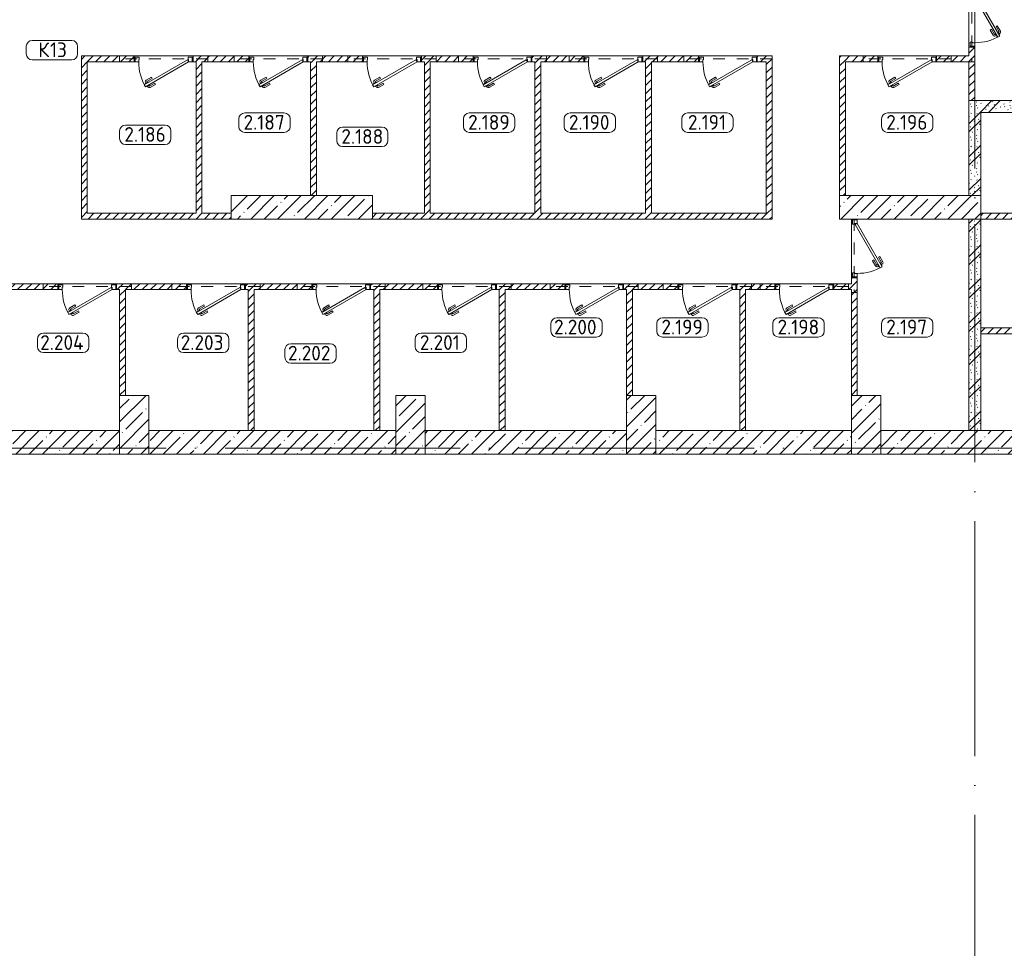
# Model space of a CAD drawing. Header units: millimetres. Extents: x -32229 to 291619, y -13689 to 125138.
# Tile 4 of 256: x -11115 to 5637, y 19643 to 35442. Entities that reach past the tile are written whole.
import ezdxf

# ---------------------------------------------------------------- set-up
doc = ezdxf.new("R2010")
doc.units = ezdxf.units.MM
doc.linetypes.add('3_ Штрих_ 1 х 1 мм', pattern=[400, 200, -200])
doc.linetypes.add('ADSK_Линия сетки', pattern=[5000, 4000, -500, 0, -500])
for name, color, linetype, lineweight in [('A-AREA-____-IDEN', 7, 'Continuous', 9), ('A-DOOR-____-MCUT', 7, 'Continuous', 9), ('A-DOOR-____-OTLN', 7, 'Continuous', 18), ('A-DOOR-FRAM-MCUT', 7, 'Continuous', 9), ('A-FLOR-____-OTLN', 7, 'Continuous', 18), ('A-WALL-____-MCUT', 7, 'Continuous', 40), ('A-WALL-____-PATT', 7, 'Continuous', 40), ('I-WALL-____-MCUT', 7, 'Continuous', 40), ('S-BEAM-____-OTLN', 7, 'Continuous', 18), ('S-COLS-____-MCUT', 7, 'Continuous', 40), ('S-COLS-____-OTLN', 7, 'Continuous', 18), ('S-GRID-____-OTLN', 7, 'Continuous', 9)]:
    doc.layers.add(name, color=color, linetype=linetype, lineweight=lineweight)
doc.styles.add('GOST Common_9', font='GOST_Common.ttf', dxfattribs={"height": 250})
pattern_1 = [(45, (0, 0), (-70.71068, 70.71068), [])]
pattern_2 = [(135, (300.56, 377.28), (-565.6854, 6e-14), [10, -790]), (135, (349.8, 474.73), (-565.6854, 6e-14), [10, -790]), (135, (423.93, 473.06), (-565.6854, 6e-14), [10, -790]), (135, (229.92, 447.9), (-565.6854, 6e-14), [10, -790]), (135, (155.08, 447.9), (-565.6854, 6e-14), [10, -790]), (135, (114.9, 369.03), (-565.6854, 6e-14), [10, -790]), (135, (132.43, 285.8), (-565.6854, 6e-14), [10, -790]), (135, (214.66, 322), (-565.6854, 6e-14), [10, -790]), (135, (198.16, 261.88), (-565.6854, 6e-14), [10, -790]), (135, (45.2, 272.9), (-565.6854, 6e-14), [10, -790]), (135, (42.32, 336.16), (-565.6854, 6e-14), [10, -790]), (135, (92.26, 192.24), (-565.6854, 6e-14), [10, -790]), (135, (7.07, 149.2), (-565.6854, 6e-14), [10, -790]), (135, (80.6, 95.1), (-565.6854, 6e-14), [10, -790]), (135, (79.53, 36.94), (-565.6854, 6e-14), [10, -790]), (135, (153.87, 74.56), (-565.6854, 6e-14), [10, -790]), (135, (228.35, 124.8), (-565.6854, 6e-14), [10, -790]), (135, (279.75, 180.4), (-565.6854, 6e-14), [10, -790]), (135, (282.9, 31.63), (-565.6854, 6e-14), [10, -790]), (135, (377.38, 53.45), (-565.6854, 6e-14), [10, -790]), (135, (352.28, 102.7), (-565.6854, 6e-14), [10, -790]), (135, (354.05, 0), (-565.6854, 6e-14), [10, -790]), (135, (553.23, 16.45), (-565.6854, 6e-14), [10, -790]), (135, (542.38, 63.45), (-565.6854, 6e-14), [10, -790]), (135, (536.58, 239.3), (-565.6854, 6e-14), [10, -790]), (135, (475.85, 203.9), (-565.6854, 6e-14), [10, -790]), (135, (475.85, 316.54), (-565.6854, 6e-14), [10, -790]), (135, (520.8, 408.7), (-565.6854, 6e-14), [10, -790]), (135, (551.1, 470.8), (-565.6854, 6e-14), [10, -790]), (135, (235.25, 537.93), (-565.6854, 6e-14), [10, -790]), (135, (407.25, 547.65), (-565.6854, 6e-14), [10, -790]), (135, (94.5, 558.6), (-565.6854, 6e-14), [10, -790]), (135, (46.4, 532.3), (-565.6854, 6e-14), [10, -790]), (135, (85.56, 465.04), (-565.6854, 6e-14), [10, -790]), (135, (355.53, 181.14), (-565.6854, 6e-14), [10, -790]), (135, (362.23, 243.6), (-565.6854, 6e-14), [10, -790]), (135, (413.45, 344.1), (-565.6854, 6e-14), [10, -790]), (135, (286.3, 273.25), (-565.6854, 6e-14), [10, -790]), (135, (423.02, 263.72), (-565.6854, 6e-14), [10, -790]), (135, (162.94, 190.2), (-565.6854, 6e-14), [10, -790]), (135, (470.25, 120.93), (-565.6854, 6e-14), [10, -790]), (135, (484.48, 9.78), (-565.6854, 6e-14), [10, -790]), (45, (0, 212.13), (-565.6854, 0), []), (45, (212.13, 0), (-565.6854, 0), []), (45, (353.55, 0), (-565.6854, 0), []), (45, (0, 353.55), (-565.6854, 0), [])]
pattern_3 = [(45, (0, 0), (-228.0985, 228.0985), []), (45, (228.1, 0), (-228.0985, 228.0985), [403.225, -80.645, 6.706, -73.939])]

# ---------------------------------------------------------------- blocks, each defined once
blk = doc.blocks.new('АР_Дверь однопольная - 1000х2100h_850__Кладовая-4627048--02 ЭМ')
at = {"layer": 'A-DOOR-____-MCUT', "color": 253, "lineweight": 13, "true_color": 0xaaaaaa}
for p, q in [((311, 475), (-425, 50)), ((-405, 15), (331, 440)), ((331, 440), (311, 475)), ((-425, 50), (-405, 15))]:
    blk.add_line(p, q, dxfattribs=at)
at = {"layer": 'A-DOOR-____-OTLN', "color": 253, "lineweight": 5, "true_color": 0xaaaaaa}
for p, q in [((139, 433), (228, 485)), ((151, 412), (139, 433)), ((151, 412), (240, 463)), ((196, 334), (285, 385)), ((209, 312), (298, 363)), ((285, 469), (242, 444)), ((242, 444), (246, 438)), ((253, 451), (247, 461)), ((270, 396), (266, 403)), ((275, 463), (269, 474)), ((313, 421), (270, 396)), ((281, 402), (287, 392)), ((289, 463), (285, 469)), ((303, 415), (309, 404)), ((309, 428), (313, 421)), ((196, 334), (209, 312))]:
    blk.add_line(p, q, dxfattribs=at)
for centre, radius, start, end in [((243, 459), 30, 30, 120), ((243, 459), 4.99, 30, 120), ((283, 389), 4.99, 300, 30), ((283, 389), 30, 300, 30), ((-425, 50), 850, 360, 30)]:
    blk.add_arc(centre, radius, start, end, dxfattribs=at)
at = {"layer": 'A-DOOR-FRAM-MCUT', "color": 253, "lineweight": 13, "true_color": 0xaaaaaa}
for p, q in [((-485, 50), (-500, 50)), ((-425, 50), (-485, 50)), ((-485, 50), (-485, -30)), ((-425, 10), (-425, 50)), ((-415, 10), (-425, 10)), ((-415, -30), (-415, 10)), ((425, 10), (415, 10)), ((415, 10), (415, -30)), ((485, 50), (425, 50)), ((425, 50), (425, 10)), ((485, -30), (485, 50)), ((485, 50), (500, 50)), ((-485, -30), (-500, -30)), ((-485, -30), (-415, -30)), ((415, -30), (485, -30)), ((485, -30), (500, -30))]:
    blk.add_line(p, q, dxfattribs=at)
blk = doc.blocks.new('АР_Дверь однопольная - 1000х2100h_850__Кладовая-4711757--02 ЭМ')
at = {"layer": 'A-DOOR-____-MCUT', "color": 253, "lineweight": 13, "true_color": 0xaaaaaa}
for p, q in [((311, 475), (-425, 50)), ((-405, 15), (331, 440)), ((331, 440), (311, 475)), ((-425, 50), (-405, 15))]:
    blk.add_line(p, q, dxfattribs=at)
at = {"layer": 'A-DOOR-____-OTLN', "color": 253, "lineweight": 5, "true_color": 0xaaaaaa}
for p, q in [((139, 433), (228, 485)), ((151, 412), (139, 433)), ((151, 412), (240, 463)), ((196, 334), (285, 385)), ((209, 312), (298, 363)), ((285, 469), (242, 444)), ((242, 444), (246, 438)), ((253, 451), (247, 461)), ((270, 396), (266, 403)), ((275, 463), (269, 474)), ((313, 421), (270, 396)), ((281, 402), (287, 392)), ((289, 463), (285, 469)), ((303, 415), (309, 404)), ((309, 428), (313, 421)), ((196, 334), (209, 312))]:
    blk.add_line(p, q, dxfattribs=at)
for centre, radius, start, end in [((243, 459), 30, 30, 120), ((243, 459), 4.99, 30, 120), ((283, 389), 4.99, 300, 30), ((283, 389), 30, 300, 30), ((-425, 50), 850, 360, 30)]:
    blk.add_arc(centre, radius, start, end, dxfattribs=at)
at = {"layer": 'A-DOOR-FRAM-MCUT', "color": 253, "lineweight": 13, "true_color": 0xaaaaaa}
for p, q in [((-485, 50), (-500, 50)), ((-425, 50), (-485, 50)), ((-485, 50), (-485, -30)), ((-425, 10), (-425, 50)), ((-415, 10), (-425, 10)), ((-415, -30), (-415, 10)), ((425, 10), (415, 10)), ((415, 10), (415, -30)), ((485, 50), (425, 50)), ((425, 50), (425, 10)), ((485, -30), (485, 50)), ((485, 50), (500, 50)), ((-485, -30), (-500, -30)), ((-485, -30), (-415, -30)), ((415, -30), (485, -30)), ((485, -30), (500, -30))]:
    blk.add_line(p, q, dxfattribs=at)
blk = doc.blocks.new('КР_Колонна_ЖБ_Прямоугольная - 500x1000h_B40-2603784--02 ЭМ')
at = {"layer": 'S-COLS-____-OTLN', "lineweight": 5, "true_color": 0xaaaaaa}
h = blk.add_hatch(dxfattribs=at)
h.set_pattern_fill('FP_4', color=253, style=0, pattern_type=2)
h.set_pattern_definition([(45, (-3285.3, -28550), (-228.0985, 228.0985), []), (45, (-3057.2, -28550), (-228.0985, 228.0985), [403.225, -80.645, 6.706, -73.939])])
h.paths.add_polyline_path([(250, -500), (250, 500), (-250, 500), (-250, -500)])
at = {"layer": 'S-COLS-____-MCUT', "color": 253, "lineweight": 15, "true_color": 0xaaaaaa}
for p, q in [((250, 500), (-250, 500)), ((-250, 500), (-250, -500)), ((250, -500), (250, 500)), ((-250, -500), (250, -500))]:
    blk.add_line(p, q, dxfattribs=at)
blk = doc.blocks.new('КР_Колонна_ЖБ_Прямоугольная - 500x1000h_B40-V10--02 ЭМ')
at = {"layer": 'S-COLS-____-OTLN', "lineweight": 5, "true_color": 0xaaaaaa}
h = blk.add_hatch(dxfattribs=at)
h.set_pattern_fill('FP_6', color=253, style=0, pattern_type=2)
h.set_pattern_definition([(45, (539.7, -28550), (-228.0985, 228.0985), []), (45, (767.8, -28550), (-228.0985, 228.0985), [403.225, -80.645, 6.706, -73.939])])
h.paths.add_polyline_path([(-250, -500), (250, -500), (250, 500), (-250, 500)])
at = {"layer": 'S-COLS-____-MCUT', "color": 253, "lineweight": 15, "true_color": 0xaaaaaa}
for p, q in [((250, 500), (-250, 500)), ((-250, 500), (-250, -500)), ((250, -500), (250, 500)), ((-250, -500), (250, -500))]:
    blk.add_line(p, q, dxfattribs=at)
blk = doc.blocks.new('КР_Колонна_ЖБ_Прямоугольная - 500x1000h_B40-V11--02 ЭМ')
at = {"layer": 'S-COLS-____-OTLN', "lineweight": 5, "true_color": 0xaaaaaa}
h = blk.add_hatch(dxfattribs=at)
h.set_pattern_fill('FP_7', color=253, style=0, pattern_type=2)
h.set_pattern_definition([(45, (4464.7, -28550), (-228.0985, 228.0985), []), (45, (4692.8, -28550), (-228.0985, 228.0985), [403.225, -80.645, 6.706, -73.939])])
h.paths.add_polyline_path([(250, -500), (250, 500), (-250, 500), (-250, -500)])
at = {"layer": 'S-COLS-____-MCUT', "color": 253, "lineweight": 15, "true_color": 0xaaaaaa}
for p, q in [((250, 500), (-250, 500)), ((-250, 500), (-250, -500)), ((250, -500), (250, 500)), ((-250, -500), (250, -500))]:
    blk.add_line(p, q, dxfattribs=at)
blk = doc.blocks.new('КР_Колонна_ЖБ_Прямоугольная - 500x1000h_B40-V12--02 ЭМ')
at = {"layer": 'S-COLS-____-OTLN', "lineweight": 5, "true_color": 0xaaaaaa}
h = blk.add_hatch(dxfattribs=at)
h.set_pattern_fill('FP_8', color=253, style=0, pattern_type=2)
h.set_pattern_definition([(45, (9164.7, -28550), (-228.0985, 228.0985), []), (45, (9392.8, -28550), (-228.0985, 228.0985), [403.225, -80.645, 6.706, -73.939])])
h.paths.add_polyline_path([(250, -500), (250, 500), (-250, 500), (-250, -500)])
at = {"layer": 'S-COLS-____-MCUT', "color": 253, "lineweight": 15, "true_color": 0xaaaaaa}
for p, q in [((250, 500), (-250, 500)), ((-250, 500), (-250, -500)), ((250, -500), (250, 500)), ((-250, -500), (250, -500))]:
    blk.add_line(p, q, dxfattribs=at)
blk = doc.blocks.new('АР_Перемычка - 100_Уx1_75x5__250-250-6683530--02 ЭМ')
at = {"layer": 'S-BEAM-____-OTLN', "color": 9, "linetype": '3_ Штрих_ 1 х 1 мм', "lineweight": 15, "true_color": 0xc4c4c4}
for p, q in [((-750, 50), (-750, -50)), ((750, 50), (750, -50)), ((-750, 0), (750, 0))]:
    blk.add_line(p, q, dxfattribs=at)
blk = doc.blocks.new('АР_Перемычка - 100_Уx1_75x5__Оп_0_125x80x5_-250-6145371--02 ЭМ')
at = {"layer": 'S-BEAM-____-OTLN', "color": 9, "linetype": '3_ Штрих_ 1 х 1 мм', "lineweight": 15, "true_color": 0xc4c4c4}
for p, q in [((-500, 50), (-500, -50)), ((750, 50), (750, -50)), ((-500, 0), (750, 0))]:
    blk.add_line(p, q, dxfattribs=at)
blk = doc.blocks.new('Наметкина 10_РД_АР_П_отсоединено_rvt-1--02 ЭМ')
at = {"layer": 'A-WALL-____-PATT', "lineweight": 5, "true_color": 0xaaaaaa}
h = blk.add_hatch(dxfattribs=at)
h.set_pattern_fill('FP_2', color=253, style=0, pattern_type=2)
h.set_pattern_definition(pattern_1)
h.paths.add_polyline_path([(5035, 34065), (5135, 34065), (5135, 34975), (5035, 34975), (5035, 34725)])
h = blk.add_hatch(dxfattribs=at)
h.set_pattern_fill('FP_2', color=253, style=0, pattern_type=2)
h.set_pattern_definition(pattern_1)
h.paths.add_polyline_path([(-10065, 32050), (-9965, 32050), (-9965, 34825), (-10065, 34825), (-10065, 32787)])
h = blk.add_hatch(dxfattribs=at)
h.set_pattern_fill('FP_2', color=253, style=0, pattern_type=2)
h.set_pattern_definition(pattern_1)
h.paths.add_polyline_path([(-465, 34725), (435, 34725), (435, 34825), (-515, 34825), (-515, 34725)])
h.paths.add_polyline_path([(-3400, 34725), (-3400, 34825), (-4280, 34825), (-4280, 34725), (-4130, 34725)])
h.paths.add_polyline_path([(1585, 34725), (1585, 34825), (1435, 34825), (1435, 34725)])
h.paths.add_polyline_path([(-2350, 34725), (-1515, 34725), (-1515, 34825), (-2400, 34825), (-2400, 34725)])
h.paths.add_polyline_path([(-5280, 34725), (-5280, 34825), (-6215, 34825), (-6215, 34725), (-5909, 34725)])
h.paths.add_polyline_path([(-8115, 34725), (-7215, 34725), (-7215, 34825), (-8165, 34825), (-8165, 34725)])
h.paths.add_polyline_path([(-9965, 34725), (-9165, 34725), (-9165, 34825), (-9965, 34825)])
h = blk.add_hatch(dxfattribs=at)
h.set_pattern_fill('FP_2', color=253, style=0, pattern_type=2)
h.set_pattern_definition(pattern_1)
h.paths.add_polyline_path([(-8015, 32150), (-8015, 34725), (-8115, 34725), (-8115, 32150)])
h = blk.add_hatch(dxfattribs=at)
h.set_pattern_fill('FP_2', color=253, style=0, pattern_type=2)
h.set_pattern_definition(pattern_1)
h.paths.add_polyline_path([(-6065, 32450), (-6065, 34725), (-6165, 34725), (-6165, 32450)])
h = blk.add_hatch(dxfattribs=at)
h.set_pattern_fill('FP_2', color=253, style=0, pattern_type=2)
h.set_pattern_definition(pattern_1)
h.paths.add_polyline_path([(-4130, 32150), (-4130, 34725), (-4230, 34725), (-4230, 32150)])
h = blk.add_hatch(dxfattribs=at)
h.set_pattern_fill('FP_2', color=253, style=0, pattern_type=2)
h.set_pattern_definition(pattern_1)
h.paths.add_polyline_path([(-2250, 32150), (-2250, 34725), (-2350, 34725), (-2350, 32150)])
h = blk.add_hatch(dxfattribs=at)
h.set_pattern_fill('FP_2', color=253, style=0, pattern_type=2)
h.set_pattern_definition(pattern_1)
h.paths.add_polyline_path([(-365, 32150), (-365, 34725), (-465, 34725), (-465, 32150)])
h = blk.add_hatch(dxfattribs=at)
h.set_pattern_fill('FP_2', color=253, style=0, pattern_type=2)
h.set_pattern_definition(pattern_1)
h.paths.add_polyline_path([(1585, 32150), (1685, 32150), (1685, 34825), (1585, 34825), (1585, 32787)])
h = blk.add_hatch(dxfattribs=at)
h.set_pattern_fill('FP_2', color=253, style=0, pattern_type=2)
h.set_pattern_definition(pattern_1)
h.paths.add_polyline_path([(2835, 32450), (2935, 32450), (2935, 34825), (2835, 34825), (2835, 32787)])
h = blk.add_hatch(dxfattribs=at)
h.set_pattern_fill('FP_2', color=253, style=0, pattern_type=2)
h.set_pattern_definition(pattern_1)
h.paths.add_polyline_path([(5035, 34725), (5035, 34825), (4485, 34825), (4485, 34725), (4739, 34725)])
h.paths.add_polyline_path([(2935, 34725), (3485, 34725), (3485, 34825), (2935, 34825)])
h = blk.add_hatch(dxfattribs=at)
h.set_pattern_fill('FP_1', color=253, style=0, pattern_type=2)
h.set_pattern_definition(pattern_2)
h.paths.add_polyline_path([(8335, 33865), (8335, 34065), (5035, 34065), (5035, 33865), (7401, 33865)])
h = blk.add_hatch(dxfattribs=at)
h.set_pattern_fill('FP_1', color=253, style=0, pattern_type=2)
h.set_pattern_definition(pattern_2)
h.paths.add_polyline_path([(5235, 32450), (5235, 33865), (5035, 33865), (5035, 32450)])
h = blk.add_hatch(dxfattribs=at)
h.set_pattern_fill('FP_2', color=253, style=0, pattern_type=2)
h.set_pattern_definition(pattern_1)
h.paths.add_polyline_path([(-8571, 32050), (-7515, 32050), (-7515, 32150), (-9965, 32150), (-9965, 32050)])
h = blk.add_hatch(dxfattribs=at)
h.set_pattern_fill('FP_2', color=253, style=0, pattern_type=2)
h.set_pattern_definition(pattern_1)
h.paths.add_polyline_path([(746, 32050), (1685, 32050), (1685, 32150), (-5115, 32150), (-5115, 32050), (-585, 32050)])
h = blk.add_hatch(dxfattribs=at)
h.set_pattern_fill('FP_1', color=253, style=0, pattern_type=2)
h.set_pattern_definition(pattern_2)
h.paths.add_polyline_path([(5035, 28450), (5235, 28450), (5235, 32050), (5035, 32050), (5035, 30637)])
h = blk.add_hatch(dxfattribs=at)
h.set_pattern_fill('FP_2', color=253, style=0, pattern_type=2)
h.set_pattern_definition(pattern_1)
h.paths.add_polyline_path([(10785, 32050), (11035, 32050), (11035, 32150), (10785, 32150)])
h.paths.add_polyline_path([(7235, 32050), (7435, 32050), (7435, 32150), (5235, 32150), (5235, 32050)])
h.paths.add_polyline_path([(9785, 32050), (9785, 32150), (8435, 32150), (8435, 32050), (8732, 32050)])
h = blk.add_hatch(dxfattribs=at)
h.set_pattern_fill('FP_2', color=253, style=0, pattern_type=2)
h.set_pattern_definition(pattern_1)
h.paths.add_polyline_path([(3135, 29050), (3135, 31050), (3035, 31050), (3035, 29050)])
h = blk.add_hatch(dxfattribs=at)
h.set_pattern_fill('FP_2', color=253, style=0, pattern_type=2)
h.set_pattern_definition(pattern_1)
h.paths.add_polyline_path([(3035, 30850), (3035, 30950), (2735, 30950), (2735, 30850)])
h.paths.add_polyline_path([(-2855, 30850), (-1840, 30850), (-1840, 30950), (-3005, 30950), (-3005, 30850), (-2955, 30850)])
h.paths.add_polyline_path([(1135, 30850), (1735, 30850), (1735, 30950), (1085, 30950), (1085, 30850)])
h.paths.add_polyline_path([(85, 30850), (85, 30950), (-840, 30950), (-840, 30850), (-585, 30850)])
h.paths.add_polyline_path([(-7125, 30850), (-6145, 30850), (-6145, 30950), (-7275, 30950), (-7275, 30850), (-7225, 30850)])
h.paths.add_polyline_path([(-4005, 30850), (-4005, 30950), (-5145, 30950), (-5145, 30850), (-4990, 30850)])
h.paths.add_polyline_path([(-11315, 30850), (-10465, 30850), (-10465, 30950), (-11465, 30950), (-11465, 30850), (-11415, 30850)])
h.paths.add_polyline_path([(-9465, 30850), (-8275, 30850), (-8275, 30950), (-9465, 30950)])
h.paths.add_polyline_path([(-12465, 30850), (-12465, 30950), (-13315, 30950), (-13315, 30850), (-12564, 30850)])
h = blk.add_hatch(dxfattribs=at)
h.set_pattern_fill('FP_2', color=253, style=0, pattern_type=2)
h.set_pattern_definition(pattern_1)
h.paths.add_polyline_path([(-9315, 29050), (-9315, 30850), (-9415, 30850), (-9415, 29050)])
h = blk.add_hatch(dxfattribs=at)
h.set_pattern_fill('FP_2', color=253, style=0, pattern_type=2)
h.set_pattern_definition(pattern_1)
h.paths.add_polyline_path([(-7125, 28450), (-7125, 30850), (-7225, 30850), (-7225, 28450)])
h = blk.add_hatch(dxfattribs=at)
h.set_pattern_fill('FP_2', color=253, style=0, pattern_type=2)
h.set_pattern_definition(pattern_1)
h.paths.add_polyline_path([(-4990, 28450), (-4990, 30850), (-5090, 30850), (-5090, 28450)])
h = blk.add_hatch(dxfattribs=at)
h.set_pattern_fill('FP_2', color=253, style=0, pattern_type=2)
h.set_pattern_definition(pattern_1)
h.paths.add_polyline_path([(-2855, 28450), (-2855, 30850), (-2955, 30850), (-2955, 28450)])
h = blk.add_hatch(dxfattribs=at)
h.set_pattern_fill('FP_2', color=253, style=0, pattern_type=2)
h.set_pattern_definition(pattern_1)
h.paths.add_polyline_path([(-690, 29050), (-690, 30850), (-790, 30850), (-790, 29050)])
h = blk.add_hatch(dxfattribs=at)
h.set_pattern_fill('FP_2', color=253, style=0, pattern_type=2)
h.set_pattern_definition(pattern_1)
h.paths.add_polyline_path([(1235, 28450), (1235, 30850), (1135, 30850), (1135, 28450)])
h = blk.add_hatch(dxfattribs=at)
h.set_pattern_fill('FP_2', color=253, style=0, pattern_type=2)
h.set_pattern_definition(pattern_1)
h.paths.add_polyline_path([(7335, 30100), (7335, 30200), (5235, 30200), (5235, 30100)])
h = blk.add_hatch(dxfattribs=at)
h.set_pattern_fill('FP_3', color=253, style=0, pattern_type=2)
h.set_pattern_definition(pattern_3)
h.paths.add_polyline_path([(-9415, 28050), (-9415, 28450), (-12965, 28450), (-12965, 28050), (-11233, 28050)])
h = blk.add_hatch(dxfattribs=at)
h.set_pattern_fill('FP_3', color=253, style=0, pattern_type=2)
h.set_pattern_definition(pattern_3)
h.paths.add_polyline_path([(-4715, 28050), (-4715, 28450), (-8915, 28450), (-8915, 28050)])
h = blk.add_hatch(dxfattribs=at)
h.set_pattern_fill('FP_3', color=253, style=0, pattern_type=2)
h.set_pattern_definition(pattern_3)
h.paths.add_polyline_path([(-790, 28050), (-790, 28450), (-4215, 28450), (-4215, 28050)])
h = blk.add_hatch(dxfattribs=at)
h.set_pattern_fill('FP_3', color=253, style=0, pattern_type=2)
h.set_pattern_definition(pattern_3)
h.paths.add_polyline_path([(3035, 28050), (3035, 28450), (-290, 28450), (-290, 28050)])
h = blk.add_hatch(dxfattribs=at)
h.set_pattern_fill('FP_3', color=253, style=0, pattern_type=2)
h.set_pattern_definition(pattern_3)
h.paths.add_polyline_path([(8035, 28050), (8035, 28450), (3535, 28450), (3535, 28050), (4739, 28050)])
at = {"layer": 'S-COLS-____-OTLN', "lineweight": 5, "true_color": 0xaaaaaa}
h = blk.add_hatch(dxfattribs=at)
h.set_pattern_fill('FP_3', color=253, style=0, pattern_type=2)
h.set_pattern_definition(pattern_3)
h.paths.add_polyline_path([(-5115, 32050), (-5115, 32450), (-7515, 32450), (-7515, 32050), (-5909, 32050)])
h = blk.add_hatch(dxfattribs=at)
h.set_pattern_fill('FP_3', color=253, style=0, pattern_type=2)
h.set_pattern_definition(pattern_3)
h.paths.add_polyline_path([(5235, 32050), (5235, 32450), (2835, 32450), (2835, 32050), (4739, 32050)])
at = {"layer": 'A-FLOR-____-OTLN', "color": 253, "lineweight": 13, "true_color": 0xaaaaaa}
for p, q in [((5035, 34975), (5035, 35975)), ((5035, 35975), (5035, 34975)), ((-9165, 34825), (-8165, 34825)), ((-8165, 34825), (-9165, 34825)), ((-7215, 34825), (-6215, 34825)), ((-6215, 34825), (-7215, 34825)), ((-5280, 34825), (-4280, 34825)), ((-4280, 34825), (-5280, 34825)), ((-3400, 34825), (-2400, 34825)), ((-2400, 34825), (-3400, 34825)), ((-1515, 34825), (-515, 34825)), ((-515, 34825), (-1515, 34825)), ((435, 34825), (1435, 34825)), ((1435, 34825), (435, 34825)), ((3485, 34825), (4485, 34825)), ((4485, 34825), (3485, 34825)), ((3035, 31050), (3035, 32050)), ((3035, 32050), (3035, 31050)), ((-10465, 30950), (-9465, 30950)), ((-9465, 30950), (-10465, 30950)), ((-8275, 30950), (-7275, 30950)), ((-7275, 30950), (-8275, 30950)), ((-6145, 30950), (-5145, 30950)), ((-5145, 30950), (-6145, 30950)), ((-4005, 30950), (-3005, 30950)), ((-3005, 30950), (-4005, 30950)), ((-1840, 30950), (-840, 30950)), ((-840, 30950), (-1840, 30950)), ((85, 30950), (1085, 30950)), ((1085, 30950), (85, 30950)), ((1735, 30950), (2735, 30950)), ((2735, 30950), (1735, 30950))]:
    blk.add_line(p, q, dxfattribs=at)
at = {"layer": 'A-WALL-____-MCUT', "color": 253, "lineweight": 15, "true_color": 0xaaaaaa}
blk.add_line((5235, 30200), (5235, 30100), dxfattribs=at)
at = {"layer": 'A-WALL-____-MCUT', "color": 253, "lineweight": 13, "true_color": 0xaaaaaa}
for p, q in [((-9415, 28450), (-12965, 28450)), ((-4715, 28450), (-8915, 28450)), ((-790, 28450), (-4215, 28450)), ((3035, 28450), (-290, 28450)), ((8035, 28450), (3535, 28450)), ((-12965, 28050), (-9415, 28050)), ((-8915, 28050), (-4715, 28050)), ((-4215, 28050), (-790, 28050)), ((-290, 28050), (3035, 28050)), ((3535, 28050), (8035, 28050))]:
    blk.add_line(p, q, dxfattribs=at)
at = {"layer": 'I-WALL-____-MCUT', "color": 253, "lineweight": 13, "true_color": 0xaaaaaa}
for p, q in [((5035, 34975), (5035, 34825)), ((5135, 34975), (5035, 34975)), ((5135, 34065), (5135, 34975)), ((-10065, 34825), (-10065, 32050)), ((-9965, 34825), (-10065, 34825)), ((-9165, 34825), (-9965, 34825)), ((-9965, 32150), (-9965, 34725)), ((-9965, 34725), (-9165, 34725)), ((-9165, 34725), (-9165, 34825)), ((-7215, 34825), (-8165, 34825)), ((-8165, 34825), (-8165, 34725)), ((-8165, 34725), (-8115, 34725)), ((-8115, 34725), (-8115, 32150)), ((-8015, 34725), (-7215, 34725)), ((-8015, 32150), (-8015, 34725)), ((-7215, 34725), (-7215, 34825)), ((-5280, 34825), (-6215, 34825)), ((-6215, 34825), (-6215, 34725)), ((-6215, 34725), (-6165, 34725)), ((-6165, 34725), (-6165, 32450)), ((-6065, 34725), (-5280, 34725)), ((-6065, 32450), (-6065, 34725)), ((-5280, 34725), (-5280, 34825)), ((-3400, 34825), (-4280, 34825)), ((-4280, 34825), (-4280, 34725)), ((-4280, 34725), (-4230, 34725)), ((-4230, 34725), (-4230, 32150)), ((-4130, 34725), (-3400, 34725)), ((-4130, 32150), (-4130, 34725)), ((-3400, 34725), (-3400, 34825)), ((-1515, 34825), (-2400, 34825)), ((-2400, 34825), (-2400, 34725)), ((-2400, 34725), (-2350, 34725)), ((-2350, 34725), (-2350, 32150)), ((-2250, 34725), (-1515, 34725)), ((-2250, 32150), (-2250, 34725)), ((-1515, 34725), (-1515, 34825)), ((435, 34825), (-515, 34825)), ((-515, 34825), (-515, 34725)), ((-515, 34725), (-465, 34725)), ((-465, 34725), (-465, 32150)), ((-365, 34725), (435, 34725)), ((-365, 32150), (-365, 34725)), ((435, 34725), (435, 34825)), ((1585, 34825), (1435, 34825)), ((1435, 34825), (1435, 34725)), ((1435, 34725), (1585, 34725)), ((1685, 34825), (1585, 34825)), ((1585, 34725), (1585, 32150)), ((1685, 32150), (1685, 34825)), ((2835, 34825), (2835, 32450)), ((2935, 34825), (2835, 34825)), ((3485, 34825), (2935, 34825)), ((2935, 32450), (2935, 34725)), ((2935, 34725), (3485, 34725)), ((3485, 34725), (3485, 34825)), ((5035, 34825), (4485, 34825)), ((4485, 34825), (4485, 34725)), ((4485, 34725), (5035, 34725)), ((5035, 34725), (5035, 34065)), ((5035, 34065), (5135, 34065)), ((8335, 34065), (5035, 34065)), ((5035, 34065), (5035, 33865)), ((5035, 33865), (5035, 32450)), ((5235, 32450), (5235, 33865)), ((5235, 33865), (8335, 33865)), ((-6165, 32450), (-6065, 32450)), ((2835, 32450), (2935, 32450)), ((5035, 32450), (5235, 32450)), ((-10065, 32050), (-9965, 32050)), ((-8115, 32150), (-9965, 32150)), ((-9965, 32050), (-7515, 32050)), ((-7515, 32150), (-8015, 32150)), ((-7515, 32050), (-7515, 32150)), ((-4230, 32150), (-5115, 32150)), ((-5115, 32150), (-5115, 32050)), ((-5115, 32050), (1685, 32050)), ((-2350, 32150), (-4130, 32150)), ((-465, 32150), (-2250, 32150)), ((1585, 32150), (-365, 32150)), ((1685, 32050), (1685, 32150)), ((5035, 32050), (5035, 28450)), ((5235, 32050), (5035, 32050)), ((7435, 32150), (5235, 32150)), ((5235, 32150), (5235, 32050)), ((5235, 30200), (5235, 32050)), ((5235, 32050), (7235, 32050)), ((3035, 31050), (3035, 30950)), ((3135, 31050), (3035, 31050)), ((3135, 29050), (3135, 31050)), ((-10465, 30950), (-11465, 30950)), ((-11315, 30850), (-10465, 30850)), ((-10465, 30850), (-10465, 30950)), ((-8275, 30950), (-9465, 30950)), ((-9465, 30950), (-9465, 30850)), ((-9465, 30850), (-9415, 30850)), ((-9415, 30850), (-9415, 29050)), ((-9315, 29050), (-9315, 30850)), ((-9315, 30850), (-8275, 30850)), ((-8275, 30850), (-8275, 30950)), ((-6145, 30950), (-7275, 30950)), ((-7275, 30950), (-7275, 30850)), ((-7275, 30850), (-7225, 30850)), ((-7225, 30850), (-7225, 28450)), ((-7125, 28450), (-7125, 30850)), ((-7125, 30850), (-6145, 30850)), ((-6145, 30850), (-6145, 30950)), ((-4005, 30950), (-5145, 30950)), ((-5145, 30950), (-5145, 30850)), ((-5145, 30850), (-5090, 30850)), ((-5090, 30850), (-5090, 28450)), ((-4990, 28450), (-4990, 30850)), ((-4990, 30850), (-4005, 30850)), ((-4005, 30850), (-4005, 30950)), ((-1840, 30950), (-3005, 30950)), ((-3005, 30950), (-3005, 30850)), ((-3005, 30850), (-2955, 30850)), ((-2955, 30850), (-2955, 28450)), ((-2855, 28450), (-2855, 30850)), ((-2855, 30850), (-1840, 30850)), ((-1840, 30850), (-1840, 30950)), ((85, 30950), (-840, 30950)), ((-840, 30950), (-840, 30850)), ((-840, 30850), (-790, 30850)), ((-790, 30850), (-790, 29050)), ((-690, 29050), (-690, 30850)), ((-690, 30850), (85, 30850)), ((85, 30850), (85, 30950)), ((1735, 30950), (1085, 30950)), ((1085, 30950), (1085, 30850)), ((1085, 30850), (1135, 30850)), ((1135, 30850), (1135, 28450)), ((1235, 28450), (1235, 30850)), ((1235, 30850), (1735, 30850)), ((1735, 30850), (1735, 30950)), ((3035, 30950), (2735, 30950)), ((2735, 30950), (2735, 30850)), ((2735, 30850), (3035, 30850)), ((3035, 30850), (3035, 29050)), ((7235, 30200), (5235, 30200)), ((5235, 28450), (5235, 30100)), ((5235, 30100), (7335, 30100)), ((-7225, 28450), (-7125, 28450)), ((-5090, 28450), (-4990, 28450)), ((-2955, 28450), (-2855, 28450)), ((1135, 28450), (1235, 28450)), ((5035, 28450), (5235, 28450))]:
    blk.add_line(p, q, dxfattribs=at)
at = {"layer": 'S-COLS-____-MCUT', "color": 253, "lineweight": 15, "true_color": 0xaaaaaa}
for p, q in [((-5115, 32450), (-7515, 32450)), ((-7515, 32450), (-7515, 32050)), ((-5115, 32050), (-5115, 32450)), ((5235, 32450), (2835, 32450)), ((2835, 32450), (2835, 32050)), ((5235, 32050), (5235, 32450)), ((-7515, 32050), (-5115, 32050)), ((2835, 32050), (5235, 32050))]:
    blk.add_line(p, q, dxfattribs=at)
at = {"layer": 'A-DOOR-____-OTLN', "color": 253, "lineweight": 13, "true_color": 0xaaaaaa}
for name, p, rotation in [('АР_Дверь однопольная - 1000х2100h_850__Кладовая-4711757--02 ЭМ', (5085, 35475), 270), ('АР_Дверь однопольная - 1000х2100h_850__Кладовая-4627048--02 ЭМ', (-8665, 34775), 180), ('АР_Дверь однопольная - 1000х2100h_850__Кладовая-4627048--02 ЭМ', (-6715, 34775), 180), ('АР_Дверь однопольная - 1000х2100h_850__Кладовая-4627048--02 ЭМ', (-4780, 34775), 180), ('АР_Дверь однопольная - 1000х2100h_850__Кладовая-4627048--02 ЭМ', (-2900, 34775), 180), ('АР_Дверь однопольная - 1000х2100h_850__Кладовая-4627048--02 ЭМ', (-1015, 34775), 180), ('АР_Дверь однопольная - 1000х2100h_850__Кладовая-4627048--02 ЭМ', (935, 34775), 180), ('АР_Дверь однопольная - 1000х2100h_850__Кладовая-4627048--02 ЭМ', (3985, 34775), 180), ('АР_Дверь однопольная - 1000х2100h_850__Кладовая-4711757--02 ЭМ', (3085, 31550), 270), ('АР_Дверь однопольная - 1000х2100h_850__Кладовая-4627048--02 ЭМ', (-9965, 30900), 180), ('АР_Дверь однопольная - 1000х2100h_850__Кладовая-4627048--02 ЭМ', (-7775, 30900), 180), ('АР_Дверь однопольная - 1000х2100h_850__Кладовая-4627048--02 ЭМ', (-5645, 30900), 180), ('АР_Дверь однопольная - 1000х2100h_850__Кладовая-4627048--02 ЭМ', (-3505, 30900), 180), ('АР_Дверь однопольная - 1000х2100h_850__Кладовая-4627048--02 ЭМ', (-1340, 30900), 180), ('АР_Дверь однопольная - 1000х2100h_850__Кладовая-4627048--02 ЭМ', (585, 30900), 180), ('АР_Дверь однопольная - 1000х2100h_850__Кладовая-4627048--02 ЭМ', (2235, 30900), 180)]:
    blk.add_blockref(name, p, dxfattribs=dict(at, rotation=rotation))
at = {"layer": 'S-BEAM-____-OTLN', "color": 253, "lineweight": 13, "true_color": 0xaaaaaa}
for name, p, rotation in [('АР_Перемычка - 100_Уx1_75x5__Оп_0_125x80x5_-250-6145371--02 ЭМ', (5085, 35475), 270), ('АР_Перемычка - 100_Уx1_75x5__250-250-6683530--02 ЭМ', (-8665, 34775), 180), ('АР_Перемычка - 100_Уx1_75x5__250-250-6683530--02 ЭМ', (-6715, 34775), 180), ('АР_Перемычка - 100_Уx1_75x5__250-250-6683530--02 ЭМ', (-4780, 34775), 180), ('АР_Перемычка - 100_Уx1_75x5__250-250-6683530--02 ЭМ', (-2900, 34775), 180), ('АР_Перемычка - 100_Уx1_75x5__250-250-6683530--02 ЭМ', (-1015, 34775), 180), ('АР_Перемычка - 100_Уx1_75x5__250-250-6683530--02 ЭМ', (935, 34775), 180), ('АР_Перемычка - 100_Уx1_75x5__250-250-6683530--02 ЭМ', (3985, 34775), 180), ('АР_Перемычка - 100_Уx1_75x5__Оп_0_125x80x5_-250-6145371--02 ЭМ', (3085, 31550), 270), ('АР_Перемычка - 100_Уx1_75x5__250-250-6683530--02 ЭМ', (-9965, 30900), 180), ('АР_Перемычка - 100_Уx1_75x5__250-250-6683530--02 ЭМ', (-7775, 30900), 180), ('АР_Перемычка - 100_Уx1_75x5__250-250-6683530--02 ЭМ', (-5645, 30900), 180), ('АР_Перемычка - 100_Уx1_75x5__250-250-6683530--02 ЭМ', (-3505, 30900), 180), ('АР_Перемычка - 100_Уx1_75x5__250-250-6683530--02 ЭМ', (-1340, 30900), 180), ('АР_Перемычка - 100_Уx1_75x5__250-250-6683530--02 ЭМ', (585, 30900), 180), ('АР_Перемычка - 100_Уx1_75x5__250-250-6683530--02 ЭМ', (2235, 30900), 180)]:
    blk.add_blockref(name, p, dxfattribs=dict(at, rotation=rotation))
at = {"layer": 'S-COLS-____-OTLN', "color": 253, "lineweight": 13, "true_color": 0xaaaaaa}
for name, p in [('КР_Колонна_ЖБ_Прямоугольная - 500x1000h_B40-V12--02 ЭМ', (-9165, 28550)), ('КР_Колонна_ЖБ_Прямоугольная - 500x1000h_B40-V11--02 ЭМ', (-4465, 28550)), ('КР_Колонна_ЖБ_Прямоугольная - 500x1000h_B40-V10--02 ЭМ', (-540, 28550)), ('КР_Колонна_ЖБ_Прямоугольная - 500x1000h_B40-2603784--02 ЭМ', (3285, 28550))]:
    blk.add_blockref(name, p, dxfattribs=at)
blk = doc.blocks.new('Марка помещения 2 - Марка помещения 2-1605974--02 ЭМ')
at = {"layer": 'A-AREA-____-IDEN', "color": 253, "true_color": 0xaaaaaa}
for p, q in [((-1.797, 0.841), (1.569, 0.841)), ((-2.297, -0.309), (-2.297, 0.341)), ((2.069, 0.341), (2.069, -0.309)), ((1.569, -0.809), (-1.797, -0.809))]:
    blk.add_line(p, q, dxfattribs=at)
for centre, start, end in [((-1.797, 0.341), 90, 180), ((1.569, 0.341), 0, 90), ((-1.797, -0.309), 180, 270), ((1.569, -0.309), 270, 360)]:
    blk.add_arc(centre, 0.5, start, end, dxfattribs=at)

msp = doc.modelspace()

# ---------------------------------------------------------------- linework, layer by layer
at = {"layer": 'S-GRID-____-OTLN', "color": 253, "linetype": 'ADSK_Линия сетки', "true_color": 0xaaaaaa}
for p, q in [((5135.3, -12088.9), (5135.3, 125138.4)), ((131381.2, 28150), (-30593.4, 28150))]:
    msp.add_line(p, q, dxfattribs=at)

# ---------------------------------------------------------------- block references
at = {"lineweight": 5}
msp.add_blockref('Наметкина 10_РД_АР_П_отсоединено_rvt-1--02 ЭМ', (0, 0), dxfattribs=at)
at = {"layer": 'A-AREA-____-IDEN', "color": 253, "true_color": 0xaaaaaa, "xscale": 199.9999999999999, "yscale": 199.9999999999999, "zscale": 199.9999999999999}
for p in [(-10543.2, 34921.2), (-6927, 33687), (-3106.3, 33687), (-1391.8, 33687), (608.2, 33687), (4008.2, 33687), (-8955, 33481.1), (-5262.4, 33446.5), (-1616.8, 30204.1), (183.2, 30204.1), (2158.2, 30204.1), (4008.2, 30204.1), (-10352.2, 29940.3), (-7968.7, 29940.3), (-3926.8, 29940.3), (-6143.6, 29760.2)]:
    msp.add_blockref('Марка помещения 2 - Марка помещения 2-1605974--02 ЭМ', p, dxfattribs=at)

# ---------------------------------------------------------------- texts
at = {"layer": 'A-AREA-____-IDEN', "color": 253, "true_color": 0xaaaaaa, "char_height": 250, "attachment_point": 1, "style": 'GOST Common_9'}
for s, insert, width in [('\\fGOST Common|b0|i0|c204|p34|;К', (-10797.7, 35055), 240.506), ('13', (-10599.2, 35055), 384.81), ('2.187', (-7306.4, 33820.8), 929.957), ('2.189', (-3485.8, 33820.8), 929.957), ('2.190', (-1771.3, 33820.8), 929.957), ('2.191', (254.7, 33820.8), 865.822), ('2.196', (3628.7, 33820.8), 929.957), ('2.186', (-9334.4, 33614.9), 929.957), ('2.188', (-5641.9, 33580.2), 929.957), ('2.200', (-2023.3, 30337.9), 994.092), ('2.199', (-196.3, 30337.9), 929.957), ('2.198', (1778.7, 30337.9), 929.957), ('2.197', (3628.7, 30337.9), 929.957), ('2.204', (-10765.7, 30074.1), 1010.126), ('2.203', (-8375.2, 30074.1), 994.092), ('2.201', (-4306.3, 30074.1), 929.957), ('2.202', (-6550.1, 29893.9), 994.092)]:
    msp.add_mtext(s, dxfattribs=dict(at, insert=insert, width=width))

doc.saveas('drawing.dxf')
